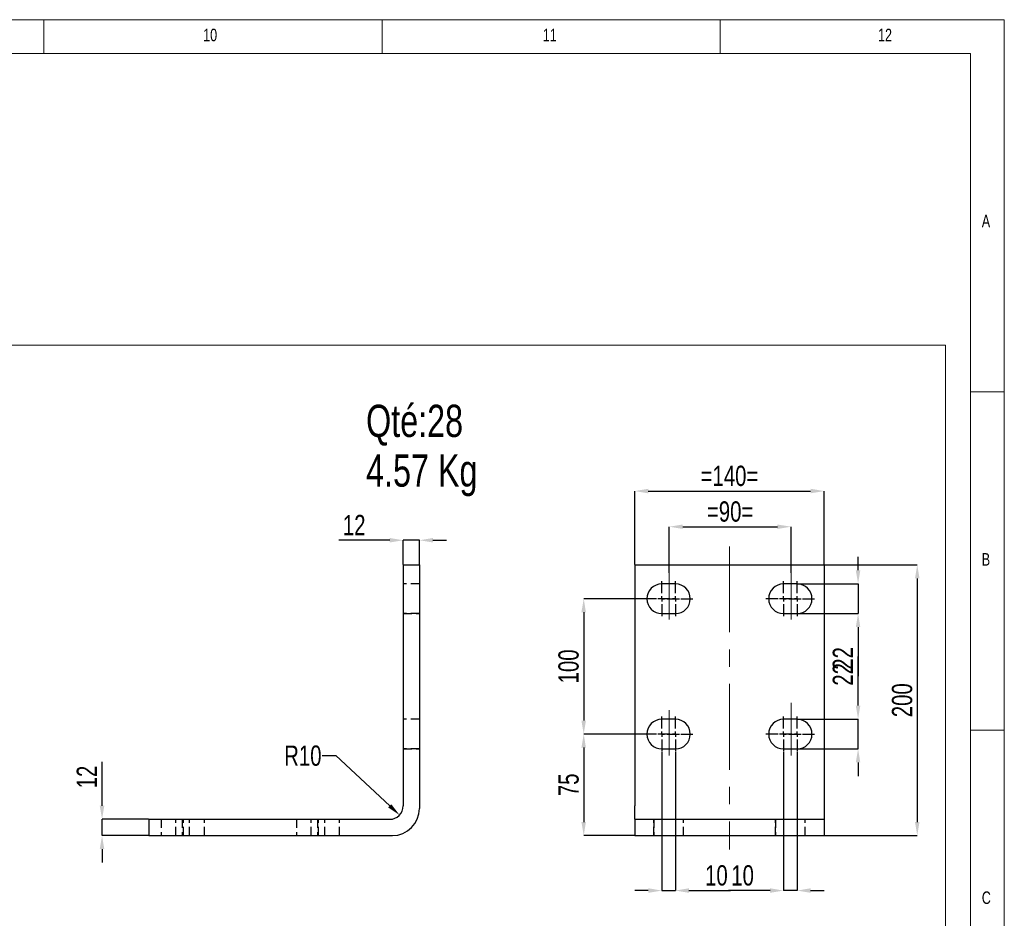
# Model space of a CAD drawing. Header units: millimetres. Extents: x 5 to 589, y 5 to 415.
# Tile 7 of 7: x 443 to 589, y 282 to 415. Entities that reach past the tile are written whole.
import ezdxf

# ---------------------------------------------------------------- set-up
doc = ezdxf.new("R2010")
doc.units = ezdxf.units.MM
doc.header["$PDSIZE"] = -1
doc.linetypes.add('CENTERX2', pattern=[20.32, 12.7, -2.54, 2.54, -2.54])
doc.linetypes.add('HIDDEN', pattern=[1.905, 1.27, -0.635])
for name, color, linetype in [('COTES', 1, 'Continuous'), ('NOTES', 6, 'Continuous'), ('TRAIT-MIXTES', 3, 'CENTERX2'), ('TRAIT-TIRET', 2, 'HIDDEN')]:
    doc.layers.add(name, color=color, linetype=linetype)
doc.layers.add('TRAIT-FORT', color=4, linetype='Continuous', lineweight=25)
doc.styles.add('SLDTEXTSTYLE0', font='TXT', dxfattribs={"width": 0.75})
doc.dimstyles.new('SLDDIMSTYLE3', dxfattribs={"dimtxt": 3, "dimasz": 2, "dimexe": 0, "dimexo": 0.0625, "dimgap": 0.75, "dimtad": 1, "dimdec": 0, "dimlfac": 5, "dimrnd": 1e-09, "dimzin": 12, "dimdsep": 46, "dimtxsty": 'SLDTEXTSTYLE0', "dimsah": 1, "dimcen": 0.09, "dimadec": 0, "dimazin": 3, "dimtfac": 1, "dimtdec": 0, "dimtmove": 0, "dimatfit": 0, "dimfxl": 1, "dimfrac": 2, "dimtolj": 1, "dimtzin": 12, "dimarcsym": 0})
doc.dimstyles.new('SLDDIMSTYLE4', dxfattribs={"dimtxt": 3, "dimasz": 2, "dimexe": 0, "dimexo": 0.0625, "dimgap": 0.75, "dimtad": 0, "dimtih": 1, "dimtoh": 1, "dimdec": 0, "dimlfac": 5, "dimrnd": 1e-09, "dimzin": 12, "dimdsep": 46, "dimtxsty": 'SLDTEXTSTYLE0', "dimsah": 1, "dimcen": 0, "dimadec": 0, "dimazin": 3, "dimtfac": 1, "dimtdec": 0, "dimtofl": 0, "dimtmove": 1, "dimatfit": 3, "dimfxl": 1, "dimfrac": 2, "dimtolj": 1, "dimtzin": 12, "dimarcsym": 0})
doc.dimstyles.new('SLDDIMSTYLE5', dxfattribs={"dimtxt": 3, "dimasz": 2, "dimexe": 0, "dimexo": 0.0625, "dimgap": 0.75, "dimtad": 1, "dimdec": 0, "dimlfac": 5, "dimrnd": 1e-09, "dimzin": 12, "dimdsep": 46, "dimtxsty": 'SLDTEXTSTYLE0', "dimsah": 1, "dimcen": 0.09, "dimadec": 0, "dimazin": 3, "dimtfac": 1, "dimtdec": 0, "dimtofl": 0, "dimtmove": 0, "dimatfit": 3, "dimfxl": 1, "dimfrac": 2, "dimtolj": 1, "dimtzin": 12, "dimarcsym": 0})

# ---------------------------------------------------------------- blocks, each defined once
blk = doc.blocks.new('SW_NOTE_0')
at = {"layer": 'NOTES', "color": 0, "char_height": 4.762, "attachment_point": 1, "style": 'SLDTEXTSTYLE0'}
for s, insert in [('Qté:28', (0, 6.14)), ('4.57 Kg', (0, -1.21))]:
    blk.add_mtext(s, dxfattribs=dict(at, insert=insert))
blk = doc.blocks.new('_D_13')
at = {"layer": 'COTES', "color": 0, "lineweight": -2, "transparency": 16777216}
for p, q in [((455.59, 298.83), (455.59, 305.33)), ((462.46, 296.83), (455.59, 296.83)), ((455.59, 294.43), (455.59, 296.83)), ((462.46, 294.43), (455.59, 294.43)), ((455.59, 292.43), (455.59, 290.43))]:
    blk.add_line(p, q, dxfattribs=at)
at = {"layer": 'COTES', "color": 0, "transparency": 16777216}
for points in [[(455.25, 298.83), (455.92, 298.83), (455.59, 296.83)], [(455.25, 292.43), (455.92, 292.43), (455.59, 294.43)]]:
    blk.add_solid(points, dxfattribs=at)
at = {"layer": 'Defpoints', "color": 0, "transparency": 16777216}
for p in [(462.52, 296.83), (455.59, 294.43), (462.52, 294.43)]:
    blk.add_point(p, dxfattribs=at)
at = {"layer": 'COTES', "color": 0, "transparency": 16777216, "insert": (451.84, 303.08), "char_height": 3, "attachment_point": 2, "rotation": 90, "style": 'SLDTEXTSTYLE0'}
blk.add_mtext('\\A1;12', dxfattribs=at)
blk = doc.blocks.new('_D_14')
at = {"layer": 'COTES', "color": 0, "lineweight": -2, "transparency": 16777216}
for p, q in [((498.12, 338.07), (490.62, 338.07)), ((500.12, 334.49), (500.12, 338.07)), ((502.52, 338.07), (500.12, 338.07)), ((502.52, 334.49), (502.52, 338.07)), ((504.52, 338.07), (506.52, 338.07))]:
    blk.add_line(p, q, dxfattribs=at)
at = {"layer": 'COTES', "color": 0, "transparency": 16777216}
for points in [[(498.12, 338.41), (498.12, 337.74), (500.12, 338.07)], [(504.52, 338.41), (504.52, 337.74), (502.52, 338.07)]]:
    blk.add_solid(points, dxfattribs=at)
at = {"layer": 'Defpoints', "color": 0, "transparency": 16777216}
for p in [(502.52, 338.07), (500.12, 334.43), (502.52, 334.43)]:
    blk.add_point(p, dxfattribs=at)
at = {"layer": 'COTES', "color": 0, "transparency": 16777216, "insert": (492.87, 341.82), "char_height": 3, "attachment_point": 2, "style": 'SLDTEXTSTYLE0'}
blk.add_mtext('\\A1;12', dxfattribs=at)
blk = doc.blocks.new('_D_15')
at = {"layer": 'COTES', "color": 0, "lineweight": -2, "transparency": 16777216}
for p, q in [((488.14, 306.24), (490.14, 306.24)), ((490.14, 306.24), (498.12, 298.83))]:
    blk.add_line(p, q, dxfattribs=at)
at = {"layer": 'COTES', "color": 0, "transparency": 16777216}
blk.add_solid([(498.35, 299.07), (497.89, 298.59), (499.58, 297.47)], dxfattribs=at)
at = {"layer": 'Defpoints', "color": 0, "transparency": 16777216}
for p in [(498.12, 298.83), (499.58, 297.47)]:
    blk.add_point(p, dxfattribs=at)
at = {"layer": 'COTES', "color": 0, "transparency": 16777216, "insert": (482.52, 307.74), "char_height": 3, "attachment_point": 1, "style": 'SLDTEXTSTYLE0'}
blk.add_mtext('\\A1;R10', dxfattribs=at)
blk = doc.blocks.new('_D_16')
at = {"layer": 'COTES', "color": 0, "lineweight": -2, "transparency": 16777216}
for p, q in [((539.46, 333.26), (539.46, 340.07)), ((541.46, 340.07), (555.46, 340.07)), ((557.46, 333.26), (557.46, 340.07))]:
    blk.add_line(p, q, dxfattribs=at)
at = {"layer": 'COTES', "color": 0, "transparency": 16777216}
for points in [[(541.46, 340.4), (541.46, 339.74), (539.46, 340.07)], [(555.46, 340.4), (555.46, 339.74), (557.46, 340.07)]]:
    blk.add_solid(points, dxfattribs=at)
at = {"layer": 'Defpoints', "color": 0, "transparency": 16777216}
for p in [(557.46, 340.07), (539.46, 333.19), (557.46, 333.19)]:
    blk.add_point(p, dxfattribs=at)
at = {"layer": 'COTES', "color": 0, "transparency": 16777216, "insert": (548.46, 343.82), "char_height": 3, "attachment_point": 2, "style": 'SLDTEXTSTYLE0'}
blk.add_mtext('\\A1;=90=', dxfattribs=at)
blk = doc.blocks.new('_D_17')
at = {"layer": 'COTES', "color": 0, "lineweight": -2, "transparency": 16777216}
for p, q in [((534.36, 334.49), (534.36, 345.34)), ((536.36, 345.34), (560.36, 345.34)), ((562.36, 334.49), (562.36, 345.34))]:
    blk.add_line(p, q, dxfattribs=at)
at = {"layer": 'COTES', "color": 0, "transparency": 16777216}
for points in [[(536.36, 345.68), (536.36, 345.01), (534.36, 345.34)], [(560.36, 345.68), (560.36, 345.01), (562.36, 345.34)]]:
    blk.add_solid(points, dxfattribs=at)
at = {"layer": 'Defpoints', "color": 0, "transparency": 16777216}
for p in [(562.36, 345.34), (534.36, 334.43), (562.36, 334.43)]:
    blk.add_point(p, dxfattribs=at)
at = {"layer": 'COTES', "color": 0, "transparency": 16777216, "insert": (548.36, 349.09), "char_height": 3, "attachment_point": 2, "style": 'SLDTEXTSTYLE0'}
blk.add_mtext('\\A1;=140=', dxfattribs=at)
blk = doc.blocks.new('_D_18')
at = {"layer": 'COTES', "color": 0, "lineweight": -2, "transparency": 16777216}
for p, q in [((535.7, 309.43), (526.81, 309.43)), ((526.81, 307.43), (526.81, 296.43)), ((534.3, 294.43), (526.81, 294.43))]:
    blk.add_line(p, q, dxfattribs=at)
at = {"layer": 'COTES', "color": 0, "transparency": 16777216}
for points in [[(526.47, 307.43), (527.14, 307.43), (526.81, 309.43)], [(526.47, 296.43), (527.14, 296.43), (526.81, 294.43)]]:
    blk.add_solid(points, dxfattribs=at)
at = {"layer": 'Defpoints', "color": 0, "transparency": 16777216}
for p in [(535.77, 309.43), (526.81, 294.43), (534.36, 294.43)]:
    blk.add_point(p, dxfattribs=at)
at = {"layer": 'COTES', "color": 0, "transparency": 16777216, "insert": (523.06, 301.93), "char_height": 3, "attachment_point": 2, "rotation": 90, "style": 'SLDTEXTSTYLE0'}
blk.add_mtext('\\A1;75', dxfattribs=at)
blk = doc.blocks.new('_D_19')
at = {"layer": 'COTES', "color": 0, "lineweight": -2, "transparency": 16777216}
for p, q in [((535.7, 329.43), (526.81, 329.43)), ((526.81, 327.43), (526.81, 311.43)), ((535.7, 309.43), (526.81, 309.43))]:
    blk.add_line(p, q, dxfattribs=at)
at = {"layer": 'COTES', "color": 0, "transparency": 16777216}
for points in [[(526.47, 327.43), (527.14, 327.43), (526.81, 329.43)], [(526.47, 311.43), (527.14, 311.43), (526.81, 309.43)]]:
    blk.add_solid(points, dxfattribs=at)
at = {"layer": 'Defpoints', "color": 0, "transparency": 16777216}
for p in [(535.77, 329.43), (526.81, 309.43), (535.77, 309.43)]:
    blk.add_point(p, dxfattribs=at)
at = {"layer": 'COTES', "color": 0, "transparency": 16777216, "insert": (523.06, 319.43), "char_height": 3, "attachment_point": 2, "rotation": 90, "style": 'SLDTEXTSTYLE0'}
blk.add_mtext('\\A1;100', dxfattribs=at)
blk = doc.blocks.new('_D_20')
at = {"layer": 'COTES', "color": 0, "lineweight": -2, "transparency": 16777216}
for p, q in [((562.43, 334.43), (576.13, 334.43)), ((576.13, 332.43), (576.13, 296.43)), ((562.43, 294.43), (576.13, 294.43))]:
    blk.add_line(p, q, dxfattribs=at)
at = {"layer": 'COTES', "color": 0, "transparency": 16777216}
for points in [[(575.79, 332.43), (576.46, 332.43), (576.13, 334.43)], [(575.79, 296.43), (576.46, 296.43), (576.13, 294.43)]]:
    blk.add_solid(points, dxfattribs=at)
at = {"layer": 'Defpoints', "color": 0, "transparency": 16777216}
for p in [(562.36, 334.43), (562.36, 294.43), (576.13, 294.43)]:
    blk.add_point(p, dxfattribs=at)
at = {"layer": 'COTES', "color": 0, "transparency": 16777216, "insert": (572.38, 314.43), "char_height": 3, "attachment_point": 2, "rotation": 90, "style": 'SLDTEXTSTYLE0'}
blk.add_mtext('\\A1;200', dxfattribs=at)
blk = doc.blocks.new('_D_21')
at = {"layer": 'COTES', "color": 0, "lineweight": -2, "transparency": 16777216}
for p, q in [((567.38, 333.63), (567.38, 335.63)), ((558.43, 331.63), (567.38, 331.63)), ((567.38, 331.63), (567.38, 327.23)), ((558.43, 327.23), (567.38, 327.23)), ((567.38, 325.23), (567.38, 317.98))]:
    blk.add_line(p, q, dxfattribs=at)
at = {"layer": 'COTES', "color": 0, "transparency": 16777216}
for points in [[(567.04, 333.63), (567.71, 333.63), (567.38, 331.63)], [(567.04, 325.23), (567.71, 325.23), (567.38, 327.23)]]:
    blk.add_solid(points, dxfattribs=at)
at = {"layer": 'Defpoints', "color": 0, "transparency": 16777216}
for p in [(558.36, 331.63), (567.38, 331.63), (558.36, 327.23)]:
    blk.add_point(p, dxfattribs=at)
at = {"layer": 'COTES', "color": 0, "transparency": 16777216, "insert": (563.63, 320.61), "char_height": 3, "attachment_point": 2, "rotation": 90, "style": 'SLDTEXTSTYLE0'}
blk.add_mtext('\\A1;22', dxfattribs=at)
blk = doc.blocks.new('_D_22')
at = {"layer": 'COTES', "color": 0, "lineweight": -2, "transparency": 16777216}
for p, q in [((567.38, 313.63), (567.38, 320.88)), ((558.43, 311.63), (567.38, 311.63)), ((567.38, 307.23), (567.38, 311.63)), ((558.43, 307.23), (567.38, 307.23)), ((567.38, 305.23), (567.38, 303.23))]:
    blk.add_line(p, q, dxfattribs=at)
at = {"layer": 'COTES', "color": 0, "transparency": 16777216}
for points in [[(567.04, 313.63), (567.71, 313.63), (567.38, 311.63)], [(567.04, 305.23), (567.71, 305.23), (567.38, 307.23)]]:
    blk.add_solid(points, dxfattribs=at)
at = {"layer": 'Defpoints', "color": 0, "transparency": 16777216}
for p in [(558.36, 311.63), (567.38, 311.63), (558.36, 307.23)]:
    blk.add_point(p, dxfattribs=at)
at = {"layer": 'COTES', "color": 0, "transparency": 16777216, "insert": (563.63, 318.25), "char_height": 3, "attachment_point": 2, "rotation": 90, "style": 'SLDTEXTSTYLE0'}
blk.add_mtext('\\A1;22', dxfattribs=at)
blk = doc.blocks.new('_D_23')
at = {"layer": 'COTES', "color": 0, "lineweight": -2, "transparency": 16777216}
for p, q in [((538.36, 306.77), (538.36, 286.3)), ((540.36, 306.77), (540.36, 286.3)), ((536.36, 286.3), (534.36, 286.3)), ((538.36, 286.3), (540.36, 286.3)), ((542.36, 286.3), (548.49, 286.3))]:
    blk.add_line(p, q, dxfattribs=at)
at = {"layer": 'COTES', "color": 0, "transparency": 16777216}
for points in [[(536.36, 286.64), (536.36, 285.97), (538.36, 286.3)], [(542.36, 286.64), (542.36, 285.97), (540.36, 286.3)]]:
    blk.add_solid(points, dxfattribs=at)
at = {"layer": 'Defpoints', "color": 0, "transparency": 16777216}
for p in [(538.36, 306.83), (540.36, 306.83), (540.36, 286.3)]:
    blk.add_point(p, dxfattribs=at)
at = {"layer": 'COTES', "color": 0, "transparency": 16777216, "insert": (546.43, 290.05), "char_height": 3, "attachment_point": 2, "style": 'SLDTEXTSTYLE0'}
blk.add_mtext('\\A1;10', dxfattribs=at)
blk = doc.blocks.new('_D_24')
at = {"layer": 'COTES', "color": 0, "lineweight": -2, "transparency": 16777216}
for p, q in [((556.36, 306.77), (556.36, 286.3)), ((558.36, 306.77), (558.36, 286.3)), ((554.36, 286.3), (548.24, 286.3)), ((558.36, 286.3), (556.36, 286.3)), ((560.36, 286.3), (562.36, 286.3))]:
    blk.add_line(p, q, dxfattribs=at)
at = {"layer": 'COTES', "color": 0, "transparency": 16777216}
for points in [[(554.36, 286.64), (554.36, 285.97), (556.36, 286.3)], [(560.36, 286.64), (560.36, 285.97), (558.36, 286.3)]]:
    blk.add_solid(points, dxfattribs=at)
at = {"layer": 'Defpoints', "color": 0, "transparency": 16777216}
for p in [(556.36, 306.83), (558.36, 306.83), (556.36, 286.3)]:
    blk.add_point(p, dxfattribs=at)
at = {"layer": 'COTES', "color": 0, "transparency": 16777216, "insert": (550.3, 290.05), "char_height": 3, "attachment_point": 2, "style": 'SLDTEXTSTYLE0'}
blk.add_mtext('\\A1;10', dxfattribs=at)
blk = doc.blocks.new('SW_CENTERMARKSYMBOL_8')
at = {"layer": 'TRAIT-MIXTES', "color": 0}
for p, q in [((0, 0.8), (0, 2.598)), ((-0.8, 0), (-2.598, 0)), ((0, 0), (-0.4, 0)), ((0, 0), (0, 0.4)), ((0, 0), (0, -0.4)), ((0, 0), (0.4, 0)), ((0.8, 0), (2.598, 0)), ((0, -0.8), (0, -2.598))]:
    blk.add_line(p, q, dxfattribs=at)
blk = doc.blocks.new('SW_CENTERMARKSYMBOL_9')
at = {"layer": 'TRAIT-MIXTES', "color": 0}
for p, q in [((0, 0.8), (0, 2.598)), ((-0.8, 0), (-2.598, 0)), ((0, 0), (-0.4, 0)), ((0, 0), (0, 0.4)), ((0, 0), (0, -0.4)), ((0, 0), (0.4, 0)), ((0.8, 0), (2.598, 0)), ((0, -0.8), (0, -2.598))]:
    blk.add_line(p, q, dxfattribs=at)
blk = doc.blocks.new('SW_CENTERMARKSYMBOL_10')
at = {"layer": 'TRAIT-MIXTES', "color": 0}
for p, q in [((0, 0.8), (0, 2.598)), ((-0.8, 0), (-2.598, 0)), ((0, 0), (-0.4, 0)), ((0, 0), (0, 0.4)), ((0, 0), (0, -0.4)), ((0, 0), (0.4, 0)), ((0.8, 0), (2.598, 0)), ((0, -0.8), (0, -2.598))]:
    blk.add_line(p, q, dxfattribs=at)
blk = doc.blocks.new('SW_CENTERMARKSYMBOL_11')
at = {"layer": 'TRAIT-MIXTES', "color": 0}
for p, q in [((0, 0.8), (0, 2.598)), ((-0.8, 0), (-2.598, 0)), ((0, 0), (-0.4, 0)), ((0, 0), (0, 0.4)), ((0, 0), (0, -0.4)), ((0, 0), (0.4, 0)), ((0.8, 0), (2.598, 0)), ((0, -0.8), (0, -2.598))]:
    blk.add_line(p, q, dxfattribs=at)
blk = doc.blocks.new('SW_CENTERMARKSYMBOL_12')
at = {"layer": 'TRAIT-MIXTES', "color": 0}
for p, q in [((0, 0.8), (0, 2.598)), ((-0.8, 0), (-2.598, 0)), ((0, 0), (-0.4, 0)), ((0, 0), (0, 0.4)), ((0, 0), (0, -0.4)), ((0, 0), (0.4, 0)), ((0.8, 0), (2.598, 0)), ((0, -0.8), (0, -2.598))]:
    blk.add_line(p, q, dxfattribs=at)
blk = doc.blocks.new('SW_CENTERMARKSYMBOL_13')
at = {"layer": 'TRAIT-MIXTES', "color": 0}
for p, q in [((0, 0.8), (0, 2.598)), ((-0.8, 0), (-2.598, 0)), ((0, 0), (-0.4, 0)), ((0, 0), (0, 0.4)), ((0, 0), (0, -0.4)), ((0, 0), (0.4, 0)), ((0.8, 0), (2.598, 0)), ((0, -0.8), (0, -2.598))]:
    blk.add_line(p, q, dxfattribs=at)
blk = doc.blocks.new('SW_CENTERMARKSYMBOL_14')
at = {"layer": 'TRAIT-MIXTES', "color": 0}
for p, q in [((0, 0.8), (0, 2.598)), ((-0.8, 0), (-2.598, 0)), ((0, 0), (-0.4, 0)), ((0, 0), (0, 0.4)), ((0, 0), (0, -0.4)), ((0, 0), (0.4, 0)), ((0.8, 0), (2.598, 0)), ((0, -0.8), (0, -2.598))]:
    blk.add_line(p, q, dxfattribs=at)
blk = doc.blocks.new('SW_CENTERMARKSYMBOL_15')
at = {"layer": 'TRAIT-MIXTES', "color": 0}
for p, q in [((0, 0.8), (0, 2.598)), ((-0.8, 0), (-2.598, 0)), ((0, 0), (-0.4, 0)), ((0, 0), (0, 0.4)), ((0, 0), (0, -0.4)), ((0, 0), (0.4, 0)), ((0.8, 0), (2.598, 0)), ((0, -0.8), (0, -2.598))]:
    blk.add_line(p, q, dxfattribs=at)

msp = doc.modelspace()

# ---------------------------------------------------------------- linework, layer by layer
at = {"lineweight": 18}
for p, q in [((589, 415), (5, 415)), ((447, 410), (447, 415)), ((497, 415), (497, 410)), ((547, 410), (547, 415)), ((589, 5), (589, 415)), ((584, 410), (10, 410)), ((584, 10), (584, 410)), ((435.59, 366.89), (580.28, 366.89)), ((580.28, 366.89), (580.28, 207.59)), ((584, 360), (589, 360)), ((589, 310), (584, 310))]:
    msp.add_line(p, q, dxfattribs=at)
at = {"layer": 'TRAIT-FORT', "lineweight": 25}
for p, q in [((500.12, 334.43), (502.52, 334.43)), ((500.12, 334.43), (500.12, 298.83)), ((502.52, 334.43), (502.52, 298.43)), ((534.36, 334.43), (562.36, 334.43)), ((534.36, 334.43), (534.36, 298.83)), ((562.36, 334.43), (562.36, 298.83)), ((539.27, 331.63), (538.36, 331.63)), ((540.36, 331.63), (539.46, 331.63)), ((557.27, 331.63), (556.36, 331.63)), ((558.36, 331.63), (557.46, 331.63)), ((538.36, 327.23), (539.27, 327.23)), ((539.46, 327.23), (540.36, 327.23)), ((556.36, 327.23), (557.27, 327.23)), ((557.46, 327.23), (558.36, 327.23)), ((539.27, 311.63), (538.36, 311.63)), ((540.36, 311.63), (539.46, 311.63)), ((557.27, 311.63), (556.36, 311.63)), ((558.36, 311.63), (557.46, 311.63)), ((538.36, 307.23), (539.27, 307.23)), ((539.46, 307.23), (540.36, 307.23)), ((556.36, 307.23), (557.27, 307.23)), ((557.46, 307.23), (558.36, 307.23)), ((534.36, 296.83), (534.36, 298.83)), ((562.36, 298.83), (562.36, 296.83)), ((462.52, 296.83), (498.12, 296.83)), ((462.52, 296.83), (462.52, 294.43)), ((534.36, 296.83), (562.36, 296.83)), ((534.36, 296.83), (534.36, 294.43)), ((562.36, 296.83), (562.36, 294.43)), ((462.52, 294.43), (498.52, 294.43)), ((534.36, 294.43), (562.36, 294.43))]:
    msp.add_line(p, q, dxfattribs=at)
for centre, radius, start, end in [((538.36, 329.43), 2.2, 90, 270), ((539.36, 329.43), 2.2, 87.5567, 92.4433), ((540.36, 329.43), 2.2, 270, 90), ((556.36, 329.43), 2.2, 90, 270), ((557.36, 329.43), 2.2, 87.5567, 92.4433), ((558.36, 329.43), 2.2, 270, 90), ((539.36, 329.43), 2.2, 267.5567, 272.4433), ((557.36, 329.43), 2.2, 267.5567, 272.4433), ((538.36, 309.43), 2.2, 90, 270), ((539.36, 309.43), 2.2, 87.5567, 92.4433), ((540.36, 309.43), 2.2, 270, 90), ((556.36, 309.43), 2.2, 90, 270), ((557.36, 309.43), 2.2, 87.5567, 92.4433), ((558.36, 309.43), 2.2, 270, 90), ((539.36, 309.43), 2.2, 267.5567, 272.4433), ((557.36, 309.43), 2.2, 267.5567, 272.4433), ((498.12, 298.83), 2, 270, 0), ((498.52, 298.43), 4, 270, 0)]:
    msp.add_arc(centre, radius, start, end, dxfattribs=at)
at = {"layer": 'TRAIT-MIXTES', "lineweight": 18}
for p, q in [((548.36, 337.17), (548.36, 292.37)), ((539.46, 333.19), (539.46, 326.37)), ((557.46, 333.19), (557.46, 326.37)), ((557.46, 314.03), (557.46, 306.28)), ((539.46, 312.97), (539.46, 306.28))]:
    msp.add_line(p, q, dxfattribs=at)
at = {"layer": 'TRAIT-TIRET'}
for p, q in [((502.52, 331.63), (500.12, 331.63)), ((502.52, 331.63), (500.12, 331.63)), ((502.52, 327.23), (500.12, 327.23)), ((500.12, 327.23), (502.52, 327.23)), ((502.52, 311.63), (500.12, 311.63)), ((502.52, 311.63), (500.12, 311.63)), ((502.52, 307.23), (500.12, 307.23)), ((500.12, 307.23), (502.52, 307.23)), ((464.32, 296.83), (464.32, 294.43)), ((466.52, 294.43), (466.52, 296.83)), ((467.43, 296.83), (467.43, 294.43)), ((467.61, 294.43), (467.61, 296.83)), ((468.52, 294.43), (468.52, 296.83)), ((470.72, 294.43), (470.72, 296.83)), ((484.32, 296.83), (484.32, 294.43)), ((486.52, 294.43), (486.52, 296.83)), ((487.43, 296.83), (487.43, 294.43)), ((487.61, 294.43), (487.61, 296.83)), ((488.52, 294.43), (488.52, 296.83)), ((490.72, 294.43), (490.72, 296.83)), ((537.16, 296.83), (537.16, 294.43)), ((537.17, 294.43), (537.17, 296.83)), ((541.56, 294.43), (541.56, 296.83)), ((541.56, 294.43), (541.56, 296.83)), ((555.16, 296.83), (555.16, 294.43)), ((555.17, 294.43), (555.17, 296.83)), ((559.56, 294.43), (559.56, 296.83)), ((559.56, 294.43), (559.56, 296.83))]:
    msp.add_line(p, q, dxfattribs=at)

# ---------------------------------------------------------------- block references
at = {"layer": 'NOTES'}
msp.add_blockref('SW_NOTE_0', (494.63, 351.96), dxfattribs=at)
at = {"layer": 'TRAIT-MIXTES'}
for name, p in [('SW_CENTERMARKSYMBOL_9', (538.36, 329.43)), ('SW_CENTERMARKSYMBOL_8', (540.36, 329.43)), ('SW_CENTERMARKSYMBOL_15', (556.36, 329.43)), ('SW_CENTERMARKSYMBOL_14', (558.36, 329.43)), ('SW_CENTERMARKSYMBOL_10', (538.36, 309.43)), ('SW_CENTERMARKSYMBOL_11', (540.36, 309.43)), ('SW_CENTERMARKSYMBOL_12', (556.36, 309.43)), ('SW_CENTERMARKSYMBOL_13', (558.36, 309.43))]:
    msp.add_blockref(name, p, dxfattribs=at)

# ---------------------------------------------------------------- texts
at = {"layer": 'NOTES', "attachment_point": 1, "style": 'SLDTEXTSTYLE0'}
for s, insert, char_height in [('10', (470.54, 413.67), 1.852), ('11', (520.75, 413.67), 1.852), ('12', (570.33, 413.67), 1.852), ('A', (585.67, 386.17), 1.85), ('B', (585.67, 336.17), 1.85), ('C', (585.67, 286.17), 1.85)]:
    msp.add_mtext(s, dxfattribs=dict(at, insert=insert, char_height=char_height))

# ---------------------------------------------------------------- dimensions: what is measured, and where the dimension line sits
at = {"layer": 'COTES'}
for base, p1, p2, picture, middle in [((562.36, 345.34), (534.36, 334.43), (562.36, 334.43), '_D_17', (548.36, 345.34)), ((557.46, 340.07), (539.46, 333.19), (557.46, 333.19), '_D_16', (548.46, 340.07))]:
    dim = msp.add_linear_dim(base=base, p1=p1, p2=p2, text='=<>=', dimstyle='SLDDIMSTYLE5', dxfattribs=at)
    dim.commit()
    dim.dimension.update_dxf_attribs({"geometry": picture, "text_midpoint": middle, "dimtype": 160})
for base, p1, p2, picture, middle in [((502.52, 338.07), (500.12, 334.43), (502.52, 334.43), '_D_14', (492.87, 338.07)), ((540.36, 286.3), (538.36, 306.83), (540.36, 306.83), '_D_23', (546.43, 286.3)), ((556.36, 286.3), (558.36, 306.83), (556.36, 306.83), '_D_24', (550.3, 286.3))]:
    dim = msp.add_linear_dim(base=base, p1=p1, p2=p2, dimstyle='SLDDIMSTYLE3', dxfattribs=at)
    dim.commit()
    dim.dimension.update_dxf_attribs({"geometry": picture, "text_midpoint": middle, "dimtype": 160})
for base, p1, p2, dimstyle, picture, middle in [((567.38, 331.63), (558.36, 327.23), (558.36, 331.63), 'SLDDIMSTYLE3', '_D_21', (567.38, 320.61)), ((576.13, 294.43), (562.36, 334.43), (562.36, 294.43), 'SLDDIMSTYLE5', '_D_20', (576.13, 314.43)), ((526.81, 309.43), (535.77, 329.43), (535.77, 309.43), 'SLDDIMSTYLE5', '_D_19', (526.81, 319.43)), ((567.38, 311.63), (558.36, 307.23), (558.36, 311.63), 'SLDDIMSTYLE3', '_D_22', (567.38, 318.25)), ((526.81, 294.43), (535.77, 309.43), (534.36, 294.43), 'SLDDIMSTYLE5', '_D_18', (526.81, 301.93)), ((455.59, 294.43), (462.52, 296.83), (462.52, 294.43), 'SLDDIMSTYLE3', '_D_13', (455.59, 303.08))]:
    dim = msp.add_linear_dim(base=base, p1=p1, p2=p2, angle=90, dimstyle=dimstyle, dxfattribs=at)
    dim.commit()
    dim.dimension.update_dxf_attribs({"geometry": picture, "text_midpoint": middle, "dimtype": 160})
dim = msp.add_radius_dim(center=(498.12, 298.83), mpoint=(499.58, 297.47), dimstyle='SLDDIMSTYLE4', dxfattribs=at)
dim.commit()
dim.dimension.update_dxf_attribs({"geometry": '_D_15', "text_midpoint": (490.14, 306.24), "dimtype": 164})

doc.saveas('drawing.dxf')
